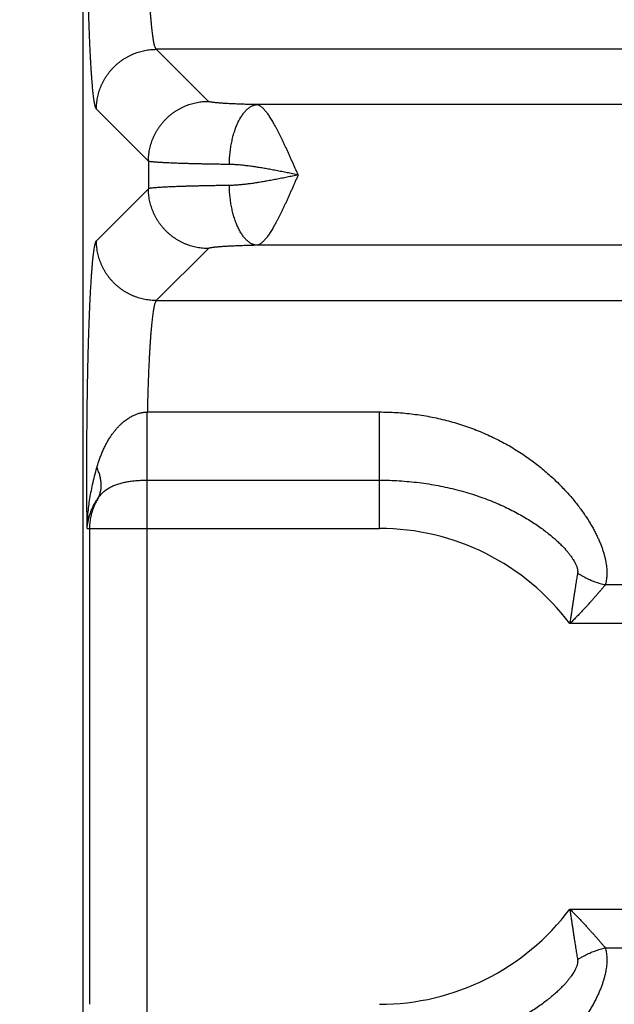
# Model space of a CAD drawing. Header units: inches. Extents: x 0 to 34, y 0 to 22.
# Tile 5 of 152: x 3.9 to 4.3, y 7.2 to 7.9. Entities that reach past the tile are written whole.
import ezdxf

# ---------------------------------------------------------------- set-up
doc = ezdxf.new("R2010")
doc.units = ezdxf.units.IN
doc.header["$LTSCALE"] = 1.87
doc.header["$MEASUREMENT"] = 0
doc.layers.get('0').update_dxf_attribs({"linetype": 'CONTINUOUS'})
doc.layers.add('DIMENSIONS', color=7, linetype='CONTINUOUS')
doc.styles.get("Standard").update_dxf_attribs({"font": 'txt', "width": 0.8})
doc.dimstyles.new('DIMSTYLE_1', dxfattribs={"dimtxt": 0.125, "dimasz": 0.18, "dimexe": 0.18, "dimexo": 0.0625, "dimgap": 0.09, "dimtad": 0, "dimtih": 1, "dimtoh": 1, "dimdec": 3, "dimzin": 4, "dimdsep": 46, "dimtxsty": 'STANDARD', "dimblk": '_FILLED', "dimblk1": '_FILLED', "dimblk2": '_FILLED', "dimcen": 0.09, "dimadec": 0, "dimazin": 0, "dimtp": 0.01, "dimtm": 0.01, "dimtfac": 1, "dimtdec": 3, "dimtofl": 0, "dimtmove": 0, "dimatfit": 3, "dimldrblk": '_FILLED', "dimfxl": 1, "dimtolj": 1, "dimtzin": 4, "dimarcsym": 0})

# ---------------------------------------------------------------- blocks, each defined once
blk = doc.blocks.new('_FILLED')
at = {"color": 0, "linetype": 'BYBLOCK'}
blk.add_solid([(0, 0), (-1, 0.1736), (-1, -0.1736)], dxfattribs=at)
blk = doc.blocks.new('*D2')
at = {"layer": 'DIMENSIONS', "color": 2, "linetype": 'CONTINUOUS'}
for p, q in [((5.68739, 8.51393), (5.68739, 5.78043)), ((3.95289, 6.87883), (3.95289, 5.78043)), ((3.95289, 5.90543), (3.59289, 5.90543)), ((5.68739, 5.90543), (6.04739, 5.90543))]:
    blk.add_line(p, q, dxfattribs=at)
at = {"layer": 'DIMENSIONS', "color": 2, "linetype": 'CONTINUOUS', "xscale": 0.18, "yscale": 0.18, "zscale": 0.18}
blk.add_blockref('_FILLED', (3.95289, 5.90543), dxfattribs=at)
at = {"layer": 'DIMENSIONS', "color": 2, "linetype": 'CONTINUOUS', "xscale": 0.18, "yscale": 0.18, "zscale": 0.18, "rotation": 180}
blk.add_blockref('_FILLED', (5.68739, 5.90543), dxfattribs=at)
at = {"layer": 'DIMENSIONS', "color": 2, "linetype": 'CONTINUOUS', "width": 0.8}
for s, p in [('[', (4.7214, 5.84293)), (']', (5.3214, 5.84293)), ('1.735', (4.0964, 5.84293)), ('44.06', (4.8214, 5.84293))]:
    blk.add_text(s, height=0.125, dxfattribs=at).set_placement(p)

msp = doc.modelspace()

# ---------------------------------------------------------------- linework, layer by layer
at = {"color": 7, "linetype": 'CONTINUOUS'}
for p, q in [((3.95289, 10.22397), (3.95289, 6.94133)), ((4.0367, 7.8356), (4.00197, 7.87034)), ((7.37281, 7.87034), (4.00197, 7.87034)), ((7.30569, 7.83339), (4.06909, 7.83339)), ((3.99674, 7.79564), (3.962, 7.83038)), ((3.99674, 7.79564), (3.99674, 7.77722)), ((3.99674, 7.77722), (3.962, 7.74248)), ((4.0367, 7.73725), (4.00197, 7.70252)), ((7.30569, 7.73947), (4.06909, 7.73947)), ((4.00197, 7.70252), (7.37281, 7.70252)), ((3.99596, 7.62812), (4.15089, 7.62812)), ((4.15089, 7.55035), (4.15089, 7.62812)), ((3.99591, 7.20027), (3.99591, 7.58258)), ((3.99591, 7.58258), (4.15089, 7.58258)), ((3.9558, 7.55035), (4.15089, 7.55035)), ((3.95736, 7.55035), (3.95736, 7.23251)), ((4.36092, 7.51264), (4.30173, 7.51264)), ((4.32193, 7.48675), (4.27804, 7.48675)), ((4.27804, 7.29611), (4.32192, 7.29611))]:
    msp.add_line(p, q, dxfattribs=at)
for start, end in [(36.85891, 90), (270, 323.1429)]:
    msp.add_arc((4.15089, 7.39143), 0.15892, start, end, dxfattribs=at)
for points, knots in [([(3.962, 7.83038), (3.96191, 7.83047), (3.96174, 7.83073), (3.96152, 7.83123), (3.9613, 7.8319), (3.96108, 7.83274), (3.96086, 7.83376), (3.96064, 7.83495), (3.96042, 7.83631), (3.96021, 7.83785), (3.95999, 7.83955), (3.95978, 7.84141), (3.95957, 7.84345), (3.95936, 7.84564), (3.95916, 7.84799), (3.95896, 7.8505), (3.95877, 7.85317), (3.95858, 7.85598), (3.95839, 7.85894), (3.95821, 7.86205), (3.95803, 7.86529), (3.95785, 7.86867), (3.95769, 7.87219), (3.95752, 7.87583), (3.95737, 7.8796), (3.95722, 7.88349), (3.95707, 7.88749), (3.95693, 7.89161), (3.9568, 7.89583), (3.95667, 7.90015), (3.95655, 7.90456), (3.95643, 7.90907), (3.95633, 7.91367), (3.95623, 7.91834), (3.95613, 7.92309), (3.95605, 7.92792), (3.95597, 7.9328), (3.95589, 7.93774), (3.95583, 7.94274), (3.95577, 7.94778), (3.95572, 7.95287), (3.95568, 7.95799), (3.95565, 7.96314), (3.95562, 7.96832), (3.9556, 7.97351), (3.95559, 7.97871), (3.95558, 7.98393), (3.95559, 7.98914), (3.9556, 7.99434), (3.95562, 7.99953), (3.95565, 8.00471), (3.95568, 8.00986), (3.95572, 8.01498), (3.95577, 8.02007), (3.95583, 8.02511), (3.95589, 8.03011), (3.95597, 8.03505), (3.95605, 8.03993), (3.95613, 8.04476), (3.95623, 8.04951), (3.95633, 8.05418), (3.95643, 8.05878), (3.95655, 8.06329), (3.95667, 8.0677), (3.9568, 8.07203), (3.95693, 8.07625), (3.95707, 8.08036), (3.95721, 8.08436), (3.95737, 8.08825), (3.95752, 8.09202), (3.95769, 8.09566), (3.95785, 8.09918), (3.95803, 8.10256), (3.95821, 8.10581), (3.95839, 8.10891), (3.95858, 8.11187), (3.95877, 8.11469), (3.95896, 8.11735), (3.95916, 8.11986), (3.95936, 8.12221), (3.95957, 8.1244), (3.95978, 8.12643), (3.95999, 8.1283), (3.9602, 8.13), (3.96042, 8.13153), (3.96064, 8.1329), (3.96086, 8.13409), (3.96108, 8.13511), (3.9613, 8.13595), (3.96152, 8.13662), (3.96174, 8.13712), (3.96191, 8.13739), (3.962, 8.13748)], [0, 0, 0, 0, 0.001256, 0.003007, 0.00529, 0.00812, 0.011501, 0.015434, 0.019915, 0.02494, 0.030507, 0.036614, 0.043251, 0.050409, 0.058081, 0.066261, 0.074938, 0.084103, 0.093743, 0.103849, 0.114412, 0.125416, 0.136849, 0.148697, 0.160948, 0.17359, 0.186608, 0.199984, 0.213703, 0.227747, 0.242104, 0.256758, 0.271694, 0.286892, 0.302333, 0.317997, 0.333869, 0.349932, 0.366169, 0.38256, 0.399086, 0.415726, 0.432461, 0.449274, 0.466146, 0.483058, 0.499988, 0.516918, 0.533828, 0.550699, 0.567513, 0.584251, 0.600892, 0.617417, 0.633807, 0.650042, 0.666106, 0.68198, 0.697646, 0.713087, 0.728283, 0.743218, 0.757873, 0.77223, 0.786275, 0.799993, 0.81337, 0.826387, 0.83903, 0.851281, 0.863129, 0.874563, 0.885569, 0.896132, 0.906239, 0.915879, 0.925044, 0.933723, 0.941903, 0.949573, 0.956725, 0.963357, 0.96946, 0.975028, 0.980056, 0.98454, 0.988475, 0.99186, 0.994693, 0.996982, 0.998739, 1, 1, 1, 1]), ([(4.00197, 7.87034), (4.00187, 7.87041), (4.00168, 7.87063), (4.00144, 7.87105), (4.0012, 7.87162), (4.00096, 7.87235), (4.00072, 7.87322), (4.00049, 7.87424), (4.00025, 7.87541), (4.00002, 7.87673), (3.99979, 7.87819), (3.99956, 7.8798), (3.99934, 7.88155), (3.99912, 7.88343), (3.9989, 7.88546), (3.99869, 7.88761), (3.99848, 7.8899), (3.99828, 7.89231), (3.99809, 7.89485), (3.9979, 7.89751), (3.99771, 7.90028), (3.99753, 7.90317), (3.99736, 7.90617), (3.99719, 7.90927), (3.99704, 7.91248), (3.99688, 7.91578), (3.99674, 7.91917), (3.9966, 7.92265), (3.99647, 7.92621), (3.99635, 7.92985), (3.99624, 7.93356), (3.99614, 7.93734), (3.99604, 7.94118), (3.99595, 7.94508), (3.99587, 7.94903), (3.9958, 7.95303), (3.99574, 7.95707), (3.99568, 7.96115), (3.99564, 7.96526), (3.9956, 7.96939), (3.99557, 7.97354), (3.99556, 7.9777), (3.99555, 7.98188), (3.99555, 7.98605), (3.99556, 7.99023), (3.99557, 7.99439), (3.9956, 7.99854), (3.99564, 8.00268), (3.99568, 8.00678), (3.99574, 8.01086), (3.9958, 8.01489), (3.99587, 8.01889), (3.99595, 8.02284), (3.99604, 8.02674), (3.99614, 8.03058), (3.99624, 8.03435), (3.99636, 8.03806), (3.99648, 8.0417), (3.99661, 8.04526), (3.99674, 8.04873), (3.99689, 8.05212), (3.99704, 8.05542), (3.9972, 8.05862), (3.99736, 8.06171), (3.99753, 8.06471), (3.99771, 8.06759), (3.9979, 8.07037), (3.99809, 8.07302), (3.99828, 8.07556), (3.99848, 8.07797), (3.99869, 8.08025), (3.9989, 8.08241), (3.99912, 8.08443), (3.99934, 8.08631), (3.99956, 8.08806), (3.99979, 8.08966), (4.00002, 8.09113), (4.00025, 8.09245), (4.00049, 8.09362), (4.00072, 8.09464), (4.00096, 8.09551), (4.0012, 8.09623), (4.00144, 8.09681), (4.00168, 8.09723), (4.00187, 8.09744), (4.00197, 8.09752)], [0, 0, 0, 0, 0.001571, 0.00368, 0.006386, 0.009715, 0.013676, 0.018274, 0.023508, 0.029374, 0.035867, 0.04298, 0.050703, 0.059027, 0.067943, 0.077439, 0.087503, 0.098121, 0.109278, 0.120961, 0.133154, 0.145839, 0.159, 0.17262, 0.186679, 0.20116, 0.216041, 0.231302, 0.246924, 0.262886, 0.279167, 0.295743, 0.312592, 0.329691, 0.347018, 0.364551, 0.382266, 0.400138, 0.418142, 0.436256, 0.454455, 0.472715, 0.491012, 0.50932, 0.527615, 0.545873, 0.564069, 0.582179, 0.60018, 0.618045, 0.63575, 0.653272, 0.67059, 0.687679, 0.704516, 0.721079, 0.737343, 0.753289, 0.768895, 0.784141, 0.799007, 0.813471, 0.827514, 0.841118, 0.854264, 0.866935, 0.879114, 0.890784, 0.90193, 0.912537, 0.922591, 0.932079, 0.940987, 0.949304, 0.957021, 0.964131, 0.970624, 0.976491, 0.981726, 0.986324, 0.990285, 0.993614, 0.99632, 0.998429, 1, 1, 1, 1]), ([(3.962, 7.83038), (3.962, 7.83101), (3.96204, 7.83228), (3.96218, 7.83418), (3.9624, 7.83606), (3.96272, 7.83794), (3.96313, 7.83979), (3.96363, 7.84163), (3.96421, 7.84344), (3.96487, 7.84522), (3.96562, 7.84697), (3.96646, 7.84868), (3.96737, 7.85035), (3.96836, 7.85197), (3.96943, 7.85354), (3.97057, 7.85507), (3.97178, 7.85653), (3.97306, 7.85794), (3.9744, 7.85929), (3.97581, 7.86057), (3.97728, 7.86178), (3.9788, 7.86292), (3.98038, 7.86398), (3.982, 7.86498), (3.98367, 7.86589), (3.98538, 7.86672), (3.98712, 7.86747), (3.98891, 7.86814), (3.99072, 7.86872), (3.99255, 7.86922), (3.99441, 7.86962), (3.99628, 7.86994), (3.99817, 7.87017), (4.00007, 7.87031), (4.00133, 7.87034), (4.00197, 7.87034)], [0, 0, 0, 0, 0.030286, 0.060575, 0.090866, 0.121161, 0.151457, 0.181756, 0.212058, 0.242361, 0.272667, 0.302974, 0.333283, 0.363594, 0.393905, 0.424217, 0.45453, 0.484844, 0.515157, 0.54547, 0.575783, 0.606096, 0.636407, 0.666717, 0.697026, 0.727333, 0.757639, 0.787942, 0.818244, 0.848543, 0.87884, 0.909134, 0.939425, 0.969714, 1, 1, 1, 1]), ([(3.99674, 7.79564), (3.99674, 7.79628), (3.99677, 7.79754), (3.99691, 7.79944), (3.99714, 7.80133), (3.99746, 7.8032), (3.99787, 7.80506), (3.99836, 7.80689), (3.99894, 7.8087), (3.99961, 7.81048), (4.00036, 7.81223), (4.00119, 7.81394), (4.00211, 7.81561), (4.0031, 7.81723), (4.00417, 7.81881), (4.00531, 7.82033), (4.00652, 7.8218), (4.0078, 7.8232), (4.00914, 7.82455), (4.01055, 7.82583), (4.01202, 7.82704), (4.01354, 7.82818), (4.01511, 7.82925), (4.01674, 7.83024), (4.0184, 7.83115), (4.02011, 7.83198), (4.02186, 7.83273), (4.02364, 7.8334), (4.02545, 7.83398), (4.02729, 7.83448), (4.02915, 7.83488), (4.03102, 7.8352), (4.03291, 7.83543), (4.0348, 7.83557), (4.03607, 7.8356), (4.0367, 7.8356)], [0, 0, 0, 0, 0.030286, 0.060575, 0.090867, 0.121161, 0.151457, 0.181757, 0.212058, 0.242362, 0.272667, 0.302975, 0.333284, 0.363594, 0.393905, 0.424218, 0.454531, 0.484844, 0.515158, 0.545471, 0.575784, 0.606096, 0.636408, 0.666718, 0.697027, 0.727334, 0.75764, 0.787943, 0.818245, 0.848544, 0.87884, 0.909134, 0.939426, 0.969714, 1, 1, 1, 1]), ([(4.06909, 7.83339), (4.06835, 7.83341), (4.06689, 7.83344), (4.06474, 7.8335), (4.06264, 7.83356), (4.06059, 7.83362), (4.05861, 7.83369), (4.0567, 7.83376), (4.05486, 7.83384), (4.05309, 7.83392), (4.0514, 7.834), (4.04979, 7.83408), (4.04826, 7.83417), (4.04682, 7.83426), (4.04546, 7.83435), (4.04419, 7.83445), (4.04302, 7.83454), (4.04194, 7.83464), (4.04096, 7.83474), (4.04007, 7.83484), (4.03929, 7.83495), (4.0386, 7.83505), (4.03802, 7.83516), (4.03754, 7.83526), (4.03717, 7.83537), (4.03689, 7.83547), (4.03675, 7.83556), (4.0367, 7.8356)], [0, 0, 0, 0, 0.067904, 0.134283, 0.198958, 0.261806, 0.32271, 0.381564, 0.438259, 0.492685, 0.54475, 0.594372, 0.641473, 0.685976, 0.7278, 0.766867, 0.803099, 0.836423, 0.86679, 0.894159, 0.918493, 0.93976, 0.957931, 0.972993, 0.984967, 0.993909, 1, 1, 1, 1]), ([(4.05072, 7.79343), (4.05073, 7.79407), (4.05077, 7.79534), (4.05087, 7.79725), (4.051, 7.79915), (4.05118, 7.80104), (4.0514, 7.80291), (4.05167, 7.80476), (4.05197, 7.80658), (4.05231, 7.80837), (4.05269, 7.81013), (4.0531, 7.81184), (4.05356, 7.81352), (4.05405, 7.81515), (4.05457, 7.81673), (4.05512, 7.81826), (4.05571, 7.81973), (4.05633, 7.82114), (4.05698, 7.82249), (4.05765, 7.82377), (4.05836, 7.82499), (4.05908, 7.82613), (4.05983, 7.82719), (4.0606, 7.82818), (4.06139, 7.82909), (4.0622, 7.82991), (4.06302, 7.83066), (4.06386, 7.83132), (4.06471, 7.83189), (4.06557, 7.83237), (4.06644, 7.83277), (4.06732, 7.83307), (4.0682, 7.83329), (4.0688, 7.83337), (4.06909, 7.83339)], [0, 0, 0, 0, 0.040795, 0.081531, 0.122137, 0.162538, 0.202662, 0.242438, 0.281797, 0.320669, 0.35899, 0.396694, 0.43372, 0.47001, 0.505509, 0.540165, 0.573931, 0.606764, 0.638627, 0.669489, 0.699324, 0.728115, 0.755851, 0.782532, 0.808168, 0.832778, 0.856397, 0.879073, 0.900867, 0.921861, 0.942149, 0.961846, 0.981082, 1, 1, 1, 1]), ([(4.09665, 7.78644), (4.09632, 7.78717), (4.0957, 7.78865), (4.09472, 7.79084), (4.09376, 7.79302), (4.0928, 7.79519), (4.09185, 7.79734), (4.09091, 7.79947), (4.08997, 7.80157), (4.08903, 7.80363), (4.08809, 7.80566), (4.08717, 7.80764), (4.08625, 7.80957), (4.08534, 7.81145), (4.08444, 7.81328), (4.08355, 7.81504), (4.08267, 7.81674), (4.0818, 7.81838), (4.08094, 7.81994), (4.0801, 7.82143), (4.07926, 7.82284), (4.07844, 7.82418), (4.07763, 7.82543), (4.07684, 7.8266), (4.07606, 7.82768), (4.07529, 7.82867), (4.07454, 7.82957), (4.0738, 7.83037), (4.07309, 7.83109), (4.07239, 7.83171), (4.07171, 7.83225), (4.07104, 7.83268), (4.07037, 7.83302), (4.06972, 7.83326), (4.0693, 7.83336), (4.06909, 7.83339)], [0, 0, 0, 0, 0.043461, 0.086836, 0.129989, 0.172843, 0.215325, 0.257365, 0.298904, 0.339876, 0.380179, 0.419706, 0.458374, 0.496116, 0.532867, 0.568574, 0.603178, 0.636626, 0.668868, 0.699843, 0.729486, 0.757742, 0.784623, 0.810143, 0.834248, 0.856882, 0.878052, 0.897719, 0.915914, 0.932742, 0.948332, 0.962797, 0.97628, 0.98871, 1, 1, 1, 1]), ([(4.05072, 7.79343), (4.04962, 7.79344), (4.04744, 7.79348), (4.04421, 7.79353), (4.04106, 7.79358), (4.03798, 7.79363), (4.03499, 7.79369), (4.03208, 7.79376), (4.02927, 7.79382), (4.02654, 7.79389), (4.02392, 7.79396), (4.0214, 7.79403), (4.01899, 7.79411), (4.01669, 7.79418), (4.0145, 7.79426), (4.01242, 7.79434), (4.01046, 7.79443), (4.00863, 7.79451), (4.00691, 7.7946), (4.00533, 7.79469), (4.00387, 7.79478), (4.00254, 7.79487), (4.00134, 7.79496), (4.00028, 7.79505), (3.99935, 7.79515), (3.99856, 7.79524), (3.99791, 7.79534), (3.99739, 7.79543), (3.99702, 7.79553), (3.99681, 7.7956), (3.99674, 7.79564)], [0, 0, 0, 0, 0.06104, 0.120787, 0.179161, 0.236086, 0.291487, 0.345289, 0.397415, 0.447781, 0.496308, 0.542929, 0.587592, 0.630244, 0.670823, 0.709269, 0.745525, 0.779541, 0.811273, 0.840678, 0.867718, 0.892358, 0.914563, 0.9343, 0.951541, 0.966269, 0.978473, 0.988148, 0.995305, 1, 1, 1, 1]), ([(4.09669, 7.78642), (4.09545, 7.78668), (4.09299, 7.78718), (4.08932, 7.78793), (4.08567, 7.78866), (4.08205, 7.78936), (4.07849, 7.79004), (4.07498, 7.79067), (4.07155, 7.79125), (4.06821, 7.79178), (4.06497, 7.79225), (4.06185, 7.79264), (4.05885, 7.79296), (4.05601, 7.79321), (4.05331, 7.79337), (4.05156, 7.79342), (4.05072, 7.79343)], [0, 0, 0, 0, 0.081239, 0.161777, 0.241789, 0.321014, 0.399082, 0.475652, 0.550463, 0.623261, 0.693694, 0.761377, 0.826038, 0.887487, 0.945535, 1, 1, 1, 1]), ([(4.09669, 7.78642), (4.09545, 7.78617), (4.09299, 7.78569), (4.08931, 7.78493), (4.08566, 7.7842), (4.08204, 7.78349), (4.07847, 7.78282), (4.07497, 7.78218), (4.07154, 7.7816), (4.0682, 7.78107), (4.06496, 7.78061), (4.06185, 7.78021), (4.05886, 7.77989), (4.05601, 7.77965), (4.05332, 7.77949), (4.05157, 7.77944), (4.05072, 7.77943)], [0, 0, 0, 0, 0.081213, 0.161787, 0.241939, 0.321283, 0.399373, 0.475936, 0.550746, 0.623477, 0.693775, 0.76134, 0.825913, 0.887317, 0.9454, 1, 1, 1, 1]), ([(4.09665, 7.78644), (4.09632, 7.7857), (4.0957, 7.78422), (4.09472, 7.78203), (4.09376, 7.77985), (4.09281, 7.77767), (4.09186, 7.77552), (4.09091, 7.77339), (4.08997, 7.77129), (4.08903, 7.76923), (4.0881, 7.76721), (4.08717, 7.76522), (4.08625, 7.76329), (4.08534, 7.76141), (4.08444, 7.75958), (4.08355, 7.75782), (4.08267, 7.75612), (4.0818, 7.75448), (4.08094, 7.75292), (4.08009, 7.75143), (4.07926, 7.75001), (4.07844, 7.74868), (4.07763, 7.74743), (4.07684, 7.74626), (4.07606, 7.74518), (4.07529, 7.74419), (4.07454, 7.74329), (4.0738, 7.74248), (4.07309, 7.74176), (4.07239, 7.74114), (4.0717, 7.74061), (4.07102, 7.74017), (4.07036, 7.73984), (4.06972, 7.7396), (4.0693, 7.7395), (4.06909, 7.73947)], [0, 0, 0, 0, 0.043582, 0.086868, 0.12998, 0.172831, 0.215335, 0.257406, 0.298965, 0.339932, 0.380225, 0.419754, 0.458428, 0.496167, 0.532918, 0.568639, 0.603272, 0.636736, 0.668956, 0.699895, 0.729535, 0.757848, 0.784781, 0.810283, 0.834327, 0.856936, 0.878089, 0.897758, 0.916003, 0.93291, 0.94857, 0.963102, 0.976498, 0.988719, 1, 1, 1, 1]), ([(4.05072, 7.77943), (4.04962, 7.77941), (4.04744, 7.77938), (4.04422, 7.77933), (4.04106, 7.77928), (4.03799, 7.77922), (4.03499, 7.77916), (4.03209, 7.7791), (4.02927, 7.77904), (4.02655, 7.77897), (4.02392, 7.7789), (4.02141, 7.77883), (4.01899, 7.77875), (4.01669, 7.77868), (4.0145, 7.7786), (4.01242, 7.77851), (4.01046, 7.77843), (4.00863, 7.77835), (4.00691, 7.77826), (4.00533, 7.77817), (4.00387, 7.77808), (4.00254, 7.77799), (4.00134, 7.7779), (4.00028, 7.7778), (3.99935, 7.77771), (3.99856, 7.77761), (3.99791, 7.77752), (3.99739, 7.77743), (3.99702, 7.77733), (3.99681, 7.77726), (3.99674, 7.77722)], [0, 0, 0, 0, 0.061019, 0.120747, 0.179108, 0.236025, 0.291425, 0.345235, 0.397373, 0.447748, 0.496275, 0.542891, 0.587544, 0.630187, 0.670761, 0.709206, 0.745467, 0.779491, 0.811229, 0.84064, 0.867685, 0.892332, 0.914544, 0.934289, 0.951537, 0.966269, 0.978475, 0.98815, 0.995306, 1, 1, 1, 1]), ([(4.0367, 7.73725), (4.03607, 7.73725), (4.0348, 7.73729), (4.03291, 7.73743), (4.03102, 7.73765), (4.02915, 7.73797), (4.02729, 7.73838), (4.02545, 7.73887), (4.02364, 7.73946), (4.02186, 7.74012), (4.02011, 7.74087), (4.0184, 7.74171), (4.01674, 7.74262), (4.01511, 7.74361), (4.01354, 7.74468), (4.01202, 7.74582), (4.01055, 7.74703), (4.00914, 7.74831), (4.0078, 7.74965), (4.00652, 7.75106), (4.00531, 7.75253), (4.00417, 7.75405), (4.0031, 7.75562), (4.00211, 7.75725), (4.00119, 7.75892), (4.00036, 7.76063), (3.99961, 7.76237), (3.99894, 7.76415), (3.99836, 7.76597), (3.99787, 7.7678), (3.99746, 7.76966), (3.99714, 7.77153), (3.99691, 7.77342), (3.99677, 7.77532), (3.99674, 7.77658), (3.99674, 7.77722)], [0, 0, 0, 0, 0.030286, 0.060574, 0.090865, 0.121159, 0.151455, 0.181754, 0.212056, 0.242359, 0.272665, 0.302972, 0.333281, 0.363591, 0.393903, 0.424215, 0.454528, 0.484842, 0.515155, 0.545469, 0.575782, 0.606094, 0.636406, 0.666716, 0.697025, 0.727332, 0.757638, 0.787942, 0.818243, 0.848542, 0.878839, 0.909133, 0.939425, 0.969714, 1, 1, 1, 1]), ([(4.06909, 7.73947), (4.0688, 7.73949), (4.0682, 7.73957), (4.06732, 7.73978), (4.06644, 7.74009), (4.06557, 7.74048), (4.06471, 7.74097), (4.06386, 7.74154), (4.06302, 7.7422), (4.0622, 7.74294), (4.06139, 7.74377), (4.0606, 7.74468), (4.05983, 7.74567), (4.05908, 7.74673), (4.05836, 7.74787), (4.05765, 7.74908), (4.05698, 7.75036), (4.05633, 7.75171), (4.05571, 7.75312), (4.05512, 7.75459), (4.05457, 7.75612), (4.05404, 7.7577), (4.05356, 7.75934), (4.0531, 7.76101), (4.05269, 7.76273), (4.05231, 7.76449), (4.05197, 7.76628), (4.05167, 7.7681), (4.0514, 7.76995), (4.05118, 7.77182), (4.051, 7.77371), (4.05086, 7.77561), (4.05077, 7.77751), (4.05073, 7.77879), (4.05072, 7.77943)], [0, 0, 0, 0, 0.018918, 0.038154, 0.057851, 0.078139, 0.099132, 0.120927, 0.143602, 0.167222, 0.191832, 0.217467, 0.244149, 0.271885, 0.300675, 0.330511, 0.361373, 0.393236, 0.42607, 0.459836, 0.494492, 0.529991, 0.566281, 0.603307, 0.641011, 0.679331, 0.718204, 0.757562, 0.797338, 0.837463, 0.877864, 0.918469, 0.959206, 1, 1, 1, 1]), ([(3.9558, 7.55035), (3.95578, 7.55204), (3.95575, 7.55545), (3.9557, 7.56058), (3.95566, 7.56576), (3.95563, 7.57097), (3.95561, 7.5762), (3.95559, 7.58146), (3.95558, 7.58672), (3.95559, 7.59198), (3.95559, 7.59723), (3.95561, 7.60248), (3.95563, 7.60771), (3.95567, 7.61292), (3.95571, 7.6181), (3.95575, 7.62325), (3.95581, 7.62836), (3.95587, 7.63342), (3.95594, 7.63843), (3.95602, 7.64338), (3.9561, 7.64827), (3.9562, 7.65308), (3.9563, 7.65783), (3.9564, 7.66249), (3.95652, 7.66707), (3.95664, 7.67155), (3.95676, 7.67594), (3.9569, 7.68022), (3.95704, 7.6844), (3.95718, 7.68847), (3.95733, 7.69242), (3.95749, 7.69625), (3.95765, 7.69995), (3.95782, 7.70352), (3.958, 7.70696), (3.95817, 7.71026), (3.95836, 7.71342), (3.95855, 7.71643), (3.95874, 7.7193), (3.95894, 7.722), (3.95914, 7.72456), (3.95934, 7.72695), (3.95955, 7.72918), (3.95976, 7.73125), (3.95997, 7.73315), (3.96019, 7.73488), (3.96041, 7.73644), (3.96063, 7.73782), (3.96085, 7.73904), (3.96107, 7.74007), (3.96129, 7.74093), (3.96152, 7.74161), (3.96174, 7.74212), (3.96191, 7.74238), (3.962, 7.74248)], [0, 0, 0, 0, 0.026409, 0.053087, 0.079992, 0.107075, 0.134289, 0.161584, 0.188913, 0.216239, 0.243542, 0.270799, 0.297985, 0.325062, 0.351994, 0.378742, 0.405279, 0.431576, 0.457605, 0.483334, 0.508735, 0.533778, 0.558431, 0.582665, 0.606449, 0.629755, 0.652559, 0.674839, 0.69657, 0.717723, 0.738268, 0.758177, 0.777429, 0.79601, 0.813901, 0.83108, 0.847522, 0.863202, 0.878103, 0.892211, 0.905511, 0.91799, 0.929633, 0.940427, 0.95036, 0.959421, 0.967601, 0.974896, 0.981298, 0.986801, 0.991405, 0.995118, 0.997964, 1, 1, 1, 1]), ([(4.00197, 7.70252), (4.00133, 7.70252), (4.00007, 7.70255), (3.99817, 7.70269), (3.99628, 7.70292), (3.99441, 7.70324), (3.99255, 7.70364), (3.99072, 7.70414), (3.98891, 7.70472), (3.98712, 7.70539), (3.98538, 7.70614), (3.98367, 7.70697), (3.982, 7.70788), (3.98038, 7.70887), (3.9788, 7.70994), (3.97728, 7.71108), (3.97581, 7.71229), (3.9744, 7.71357), (3.97306, 7.71492), (3.97178, 7.71632), (3.97057, 7.71779), (3.96943, 7.71931), (3.96836, 7.72089), (3.96737, 7.72251), (3.96646, 7.72418), (3.96562, 7.72589), (3.96487, 7.72764), (3.96421, 7.72942), (3.96363, 7.73123), (3.96313, 7.73306), (3.96272, 7.73492), (3.9624, 7.73679), (3.96218, 7.73868), (3.96204, 7.74058), (3.962, 7.74184), (3.962, 7.74248)], [0, 0, 0, 0, 0.030286, 0.060575, 0.090866, 0.12116, 0.151457, 0.181756, 0.212057, 0.242361, 0.272666, 0.302974, 0.333283, 0.363593, 0.393904, 0.424217, 0.45453, 0.484843, 0.515156, 0.54547, 0.575783, 0.606095, 0.636406, 0.666717, 0.697026, 0.727333, 0.757638, 0.787942, 0.818243, 0.848543, 0.878839, 0.909133, 0.939425, 0.969714, 1, 1, 1, 1]), ([(4.06909, 7.73947), (4.06836, 7.73945), (4.0669, 7.73941), (4.06475, 7.73936), (4.06265, 7.7393), (4.06061, 7.73923), (4.05862, 7.73917), (4.05671, 7.73909), (4.05487, 7.73902), (4.0531, 7.73894), (4.0514, 7.73886), (4.04979, 7.73878), (4.04826, 7.73869), (4.04682, 7.7386), (4.04546, 7.73851), (4.04419, 7.73841), (4.04302, 7.73832), (4.04194, 7.73822), (4.04096, 7.73812), (4.04007, 7.73801), (4.03929, 7.73791), (4.0386, 7.73781), (4.03802, 7.7377), (4.03754, 7.73759), (4.03717, 7.73749), (4.03689, 7.73738), (4.03675, 7.7373), (4.0367, 7.73725)], [0, 0, 0, 0, 0.067734, 0.133992, 0.198627, 0.261494, 0.322455, 0.381382, 0.438141, 0.492602, 0.544671, 0.594286, 0.641387, 0.685897, 0.727733, 0.766813, 0.803058, 0.836394, 0.86677, 0.894148, 0.918491, 0.939767, 0.957945, 0.973008, 0.984974, 0.993905, 1, 1, 1, 1]), ([(4.00197, 7.70252), (4.00187, 7.70244), (4.00168, 7.70223), (4.00144, 7.70181), (4.0012, 7.70124), (4.00096, 7.70052), (4.00073, 7.69965), (4.00049, 7.69863), (4.00026, 7.69747), (4.00002, 7.69616), (3.99979, 7.6947), (3.99957, 7.6931), (3.99934, 7.69136), (3.99912, 7.68949), (3.99891, 7.68747), (3.9987, 7.68533), (3.99849, 7.68305), (3.99829, 7.68065), (3.99809, 7.67812), (3.9979, 7.67547), (3.99772, 7.67271), (3.99754, 7.66984), (3.99737, 7.66685), (3.9972, 7.66376), (3.99705, 7.66057), (3.99689, 7.65729), (3.99675, 7.65391), (3.99661, 7.65044), (3.99648, 7.6469), (3.99636, 7.64328), (3.99625, 7.63958), (3.99614, 7.63582), (3.99605, 7.63199), (3.99599, 7.62942), (3.99596, 7.62812)], [0, 0, 0, 0, 0.00477, 0.011175, 0.019391, 0.029492, 0.041509, 0.05545, 0.071314, 0.08909, 0.108765, 0.130319, 0.153728, 0.178965, 0.205999, 0.234797, 0.26532, 0.297529, 0.331378, 0.366819, 0.403799, 0.44227, 0.482184, 0.523494, 0.566151, 0.610096, 0.655249, 0.70153, 0.748887, 0.797275, 0.846641, 0.896925, 0.948064, 1, 1, 1, 1]), ([(3.96228, 7.59101), (3.96255, 7.59196), (3.96311, 7.59383), (3.96404, 7.59662), (3.96507, 7.59936), (3.96618, 7.60204), (3.96738, 7.60462), (3.96865, 7.60709), (3.96999, 7.60944), (3.97138, 7.61164), (3.9728, 7.61368), (3.97424, 7.61555), (3.97568, 7.61725), (3.9771, 7.61878), (3.97851, 7.62016), (3.97988, 7.62138), (3.98122, 7.62245), (3.9825, 7.62339), (3.98373, 7.6242), (3.98493, 7.62491), (3.98608, 7.62553), (3.9872, 7.62606), (3.98828, 7.62652), (3.98931, 7.6269), (3.99032, 7.62723), (3.9913, 7.62749), (3.99226, 7.62771), (3.9932, 7.62787), (3.99413, 7.628), (3.99504, 7.62808), (3.99565, 7.62811), (3.99596, 7.62812)], [0, 0, 0, 0, 0.055103, 0.110258, 0.165173, 0.219562, 0.273067, 0.325291, 0.375948, 0.424803, 0.471546, 0.515801, 0.557398, 0.596497, 0.633294, 0.667853, 0.699912, 0.729458, 0.757004, 0.783035, 0.807635, 0.830785, 0.852574, 0.873216, 0.892945, 0.911942, 0.930317, 0.948183, 0.965665, 0.982892, 1, 1, 1, 1]), ([(3.99591, 7.58258), (3.99591, 7.58293), (3.99591, 7.58366), (3.99591, 7.58478), (3.99591, 7.58597), (3.99592, 7.58723), (3.99592, 7.58855), (3.99592, 7.58993), (3.99592, 7.59137), (3.99592, 7.59286), (3.99593, 7.59441), (3.99593, 7.59599), (3.99593, 7.59763), (3.99593, 7.5993), (3.99593, 7.60101), (3.99593, 7.60275), (3.99594, 7.60451), (3.99594, 7.6063), (3.99594, 7.60811), (3.99594, 7.60994), (3.99594, 7.61177), (3.99594, 7.61362), (3.99595, 7.61546), (3.99595, 7.61731), (3.99595, 7.61915), (3.99595, 7.62098), (3.99595, 7.62279), (3.99596, 7.62459), (3.99596, 7.62636), (3.99596, 7.62754), (3.99596, 7.62812)], [0, 0, 0, 0, 0.023099, 0.04777, 0.073955, 0.101593, 0.130623, 0.160976, 0.192584, 0.225374, 0.259271, 0.294196, 0.330071, 0.366812, 0.404335, 0.442555, 0.481383, 0.520731, 0.560509, 0.600624, 0.640985, 0.6815, 0.722076, 0.762619, 0.803036, 0.843234, 0.883122, 0.922607, 0.961599, 1, 1, 1, 1]), ([(4.15089, 7.62812), (4.15278, 7.62812), (4.15656, 7.62806), (4.16222, 7.6278), (4.16787, 7.62736), (4.17349, 7.62675), (4.17909, 7.62596), (4.18465, 7.62499), (4.19017, 7.62385), (4.19565, 7.62254), (4.20107, 7.62105), (4.20642, 7.61939), (4.2117, 7.61756), (4.21688, 7.61557), (4.22197, 7.61342), (4.22694, 7.61112), (4.23179, 7.60869), (4.23651, 7.60612), (4.24107, 7.60343), (4.24549, 7.60064), (4.24973, 7.59776), (4.25381, 7.5948), (4.25771, 7.59178), (4.26143, 7.58872), (4.26497, 7.58562), (4.26833, 7.58251), (4.2715, 7.57939), (4.2745, 7.57626), (4.27731, 7.57316), (4.27996, 7.57008), (4.28243, 7.56704), (4.28472, 7.56403), (4.28686, 7.56108), (4.28884, 7.55818), (4.29067, 7.55533), (4.29234, 7.55255), (4.29387, 7.54983), (4.29527, 7.54719), (4.29652, 7.54461), (4.29765, 7.54211), (4.29865, 7.53967), (4.29955, 7.5373), (4.30032, 7.53499), (4.30098, 7.53274), (4.30153, 7.53056), (4.30198, 7.52846), (4.30233, 7.52644), (4.30257, 7.5245), (4.30272, 7.52261), (4.30277, 7.52078), (4.30273, 7.519), (4.30261, 7.5173), (4.3024, 7.51566), (4.30212, 7.51412), (4.30187, 7.51312), (4.30173, 7.51264)], [0, 0, 0, 0, 0.027051, 0.054083, 0.081092, 0.108078, 0.13504, 0.161976, 0.188876, 0.215734, 0.242543, 0.269283, 0.295924, 0.322436, 0.348789, 0.374941, 0.40085, 0.426471, 0.45176, 0.476672, 0.501165, 0.525194, 0.548727, 0.571729, 0.594168, 0.616022, 0.637274, 0.657905, 0.677903, 0.697257, 0.715955, 0.733998, 0.751392, 0.768146, 0.784267, 0.799761, 0.814634, 0.82889, 0.842542, 0.855627, 0.868184, 0.880254, 0.891867, 0.903053, 0.913815, 0.924073, 0.933784, 0.943076, 0.952081, 0.960831, 0.96931, 0.97749, 0.985342, 0.992857, 1, 1, 1, 1]), ([(3.9558, 7.55035), (3.95582, 7.55176), (3.95592, 7.55468), (3.95623, 7.5592), (3.95673, 7.56401), (3.95742, 7.56905), (3.95832, 7.57432), (3.95943, 7.57976), (3.96075, 7.58535), (3.96175, 7.58911), (3.96228, 7.59101)], [0, 0, 0, 0, 0.102401, 0.212418, 0.329483, 0.453054, 0.582545, 0.717326, 0.856721, 1, 1, 1, 1]), ([(3.96305, 7.57052), (3.96324, 7.57087), (3.9636, 7.57157), (3.96406, 7.57267), (3.96444, 7.57381), (3.96475, 7.57498), (3.96497, 7.57619), (3.96512, 7.57744), (3.96519, 7.57871), (3.96518, 7.58001), (3.96509, 7.58134), (3.96492, 7.58268), (3.96467, 7.58405), (3.96435, 7.58543), (3.96395, 7.58682), (3.96347, 7.58821), (3.96292, 7.58962), (3.9625, 7.59055), (3.96228, 7.59101)], [0, 0, 0, 0, 0.055413, 0.111182, 0.167476, 0.224453, 0.28226, 0.341032, 0.400886, 0.461926, 0.524238, 0.587893, 0.652945, 0.719432, 0.787379, 0.856794, 0.927673, 1, 1, 1, 1]), ([(3.96305, 7.57052), (3.96329, 7.57089), (3.9638, 7.57161), (3.96462, 7.57264), (3.96552, 7.57363), (3.96648, 7.57457), (3.96752, 7.57546), (3.96862, 7.57629), (3.96978, 7.57706), (3.971, 7.57777), (3.97227, 7.57842), (3.97359, 7.57901), (3.97495, 7.57955), (3.97634, 7.58003), (3.97777, 7.58046), (3.97923, 7.58084), (3.9807, 7.58118), (3.9822, 7.58147), (3.9837, 7.58172), (3.98522, 7.58194), (3.98674, 7.58212), (3.98827, 7.58227), (3.98979, 7.58239), (3.99132, 7.58248), (3.99285, 7.58254), (3.99438, 7.58258), (3.9954, 7.58258), (3.99591, 7.58258)], [0, 0, 0, 0, 0.035984, 0.07224, 0.108797, 0.145696, 0.182982, 0.220691, 0.258851, 0.297491, 0.336621, 0.376242, 0.416336, 0.456869, 0.497799, 0.539064, 0.580599, 0.622342, 0.664225, 0.706184, 0.748178, 0.790188, 0.832202, 0.874212, 0.916198, 0.958133, 1, 1, 1, 1]), ([(4.15089, 7.58258), (4.15311, 7.58258), (4.15755, 7.58251), (4.16419, 7.58221), (4.17079, 7.58169), (4.17733, 7.58098), (4.18379, 7.58007), (4.19016, 7.57897), (4.19642, 7.57768), (4.20255, 7.57622), (4.20854, 7.57458), (4.21437, 7.57278), (4.22002, 7.57083), (4.22548, 7.56875), (4.23073, 7.56655), (4.23576, 7.56424), (4.24055, 7.56186), (4.24508, 7.5594), (4.24935, 7.55691), (4.25335, 7.55441), (4.25706, 7.55191), (4.26048, 7.54944), (4.2636, 7.54703), (4.26644, 7.5447), (4.26898, 7.54246), (4.27125, 7.54033), (4.27325, 7.53832), (4.275, 7.53644), (4.27652, 7.53468), (4.27782, 7.53306), (4.27893, 7.53157), (4.27987, 7.5302), (4.28065, 7.52895), (4.28131, 7.5278), (4.28184, 7.52674), (4.28228, 7.52577), (4.28262, 7.52488), (4.28287, 7.52408), (4.28306, 7.52334), (4.28319, 7.52267), (4.28326, 7.52206), (4.28328, 7.52149), (4.28326, 7.52096), (4.28323, 7.52062), (4.2832, 7.52045)], [0, 0, 0, 0, 0.043189, 0.086271, 0.12917, 0.171811, 0.214124, 0.256036, 0.297475, 0.338363, 0.378616, 0.418153, 0.456898, 0.494773, 0.53169, 0.567553, 0.60226, 0.635704, 0.667776, 0.69837, 0.727378, 0.754713, 0.780298, 0.804082, 0.826041, 0.846168, 0.864517, 0.881154, 0.896153, 0.90961, 0.921621, 0.932305, 0.941825, 0.950349, 0.958023, 0.964893, 0.970996, 0.976429, 0.981306, 0.985711, 0.989712, 0.993379, 0.996783, 1, 1, 1, 1]), ([(3.9558, 7.55035), (3.95585, 7.5511), (3.956, 7.55262), (3.95636, 7.5549), (3.95687, 7.55719), (3.95753, 7.55949), (3.95834, 7.56178), (3.95929, 7.56404), (3.9604, 7.56626), (3.96165, 7.56843), (3.96257, 7.56983), (3.96305, 7.57052)], [0, 0, 0, 0, 0.104296, 0.210723, 0.319121, 0.429239, 0.5409, 0.653968, 0.768263, 0.883626, 1, 1, 1, 1]), ([(3.96305, 7.57052), (3.96275, 7.57002), (3.96215, 7.569), (3.96133, 7.56743), (3.96059, 7.56583), (3.95992, 7.56419), (3.95932, 7.56252), (3.9588, 7.56083), (3.95836, 7.55912), (3.958, 7.55738), (3.95771, 7.55564), (3.95751, 7.55388), (3.95739, 7.55211), (3.95736, 7.55094), (3.95736, 7.55035)], [0, 0, 0, 0, 0.083302, 0.166646, 0.249998, 0.333343, 0.416678, 0.500021, 0.583393, 0.666769, 0.750124, 0.833444, 0.916732, 1, 1, 1, 1]), ([(4.2832, 7.52045), (4.28311, 7.51991), (4.28294, 7.51881), (4.28266, 7.51711), (4.28237, 7.51533), (4.28207, 7.51346), (4.28176, 7.5115), (4.28144, 7.50945), (4.28111, 7.5073), (4.28076, 7.50505), (4.2804, 7.50272), (4.28003, 7.5003), (4.27965, 7.49778), (4.27926, 7.49517), (4.27886, 7.49246), (4.27847, 7.48964), (4.27818, 7.48773), (4.27804, 7.48675)], [0, 0, 0, 0, 0.048085, 0.098483, 0.151343, 0.206802, 0.264983, 0.325997, 0.38982, 0.456381, 0.525611, 0.597493, 0.672051, 0.749426, 0.829781, 0.913265, 1, 1, 1, 1]), ([(4.2832, 7.52045), (4.28371, 7.52013), (4.28474, 7.51949), (4.28633, 7.51857), (4.28795, 7.51771), (4.2896, 7.51689), (4.29128, 7.51612), (4.29299, 7.5154), (4.29471, 7.51473), (4.29645, 7.51412), (4.2982, 7.51357), (4.29996, 7.51307), (4.30114, 7.51278), (4.30173, 7.51264)], [0, 0, 0, 0, 0.089981, 0.180512, 0.271474, 0.362746, 0.454205, 0.545729, 0.637193, 0.728473, 0.819448, 0.909997, 1, 1, 1, 1]), ([(4.30173, 7.51264), (4.30136, 7.5122), (4.3006, 7.51131), (4.29943, 7.50992), (4.29819, 7.50848), (4.29689, 7.50698), (4.29551, 7.50541), (4.29406, 7.50377), (4.29254, 7.50207), (4.29095, 7.50031), (4.28929, 7.49849), (4.28758, 7.49663), (4.2858, 7.49473), (4.28395, 7.49278), (4.28204, 7.4908), (4.28006, 7.48879), (4.27873, 7.48743), (4.27804, 7.48675)], [0, 0, 0, 0, 0.049081, 0.100577, 0.154639, 0.211374, 0.270889, 0.333248, 0.398333, 0.465964, 0.535955, 0.60816, 0.682463, 0.758829, 0.837232, 0.917638, 1, 1, 1, 1]), ([(4.27804, 7.29611), (4.27818, 7.29513), (4.27847, 7.29322), (4.27886, 7.2904), (4.27926, 7.28768), (4.27965, 7.28507), (4.28003, 7.28256), (4.2804, 7.28014), (4.28076, 7.2778), (4.28111, 7.27556), (4.28144, 7.27341), (4.28176, 7.27136), (4.28207, 7.2694), (4.28237, 7.26753), (4.28266, 7.26575), (4.28294, 7.26405), (4.28311, 7.26294), (4.2832, 7.2624)], [0, 0, 0, 0, 0.086744, 0.170229, 0.250582, 0.32795, 0.402502, 0.474379, 0.543607, 0.610169, 0.673998, 0.735018, 0.793203, 0.848663, 0.901523, 0.951919, 1, 1, 1, 1]), ([(4.27804, 7.29611), (4.27873, 7.29543), (4.28006, 7.29407), (4.28204, 7.29206), (4.28395, 7.29007), (4.2858, 7.28813), (4.28758, 7.28623), (4.28929, 7.28436), (4.29095, 7.28255), (4.29254, 7.28079), (4.29406, 7.27909), (4.29551, 7.27745), (4.29689, 7.27588), (4.29819, 7.27437), (4.29943, 7.27293), (4.3006, 7.27155), (4.30136, 7.27066), (4.30173, 7.27022)], [0, 0, 0, 0, 0.082379, 0.16279, 0.241191, 0.317547, 0.39184, 0.464036, 0.534022, 0.601653, 0.666745, 0.729111, 0.78863, 0.845368, 0.899429, 0.950922, 1, 1, 1, 1]), ([(4.30173, 7.27022), (4.30187, 7.26974), (4.30211, 7.26875), (4.3024, 7.26721), (4.30261, 7.26558), (4.30273, 7.26387), (4.30277, 7.2621), (4.30272, 7.26026), (4.30257, 7.25837), (4.30233, 7.25643), (4.30199, 7.25442), (4.30154, 7.25232), (4.30098, 7.25013), (4.30032, 7.24788), (4.29955, 7.24557), (4.29866, 7.2432), (4.29765, 7.24077), (4.29653, 7.23827), (4.29528, 7.2357), (4.29389, 7.23306), (4.29236, 7.23035), (4.29069, 7.22756), (4.28887, 7.22472), (4.28689, 7.22182), (4.28475, 7.21887), (4.28246, 7.21586), (4.27999, 7.21282), (4.27735, 7.20974), (4.27454, 7.20664), (4.27155, 7.20352), (4.26837, 7.20039), (4.26502, 7.19728), (4.26148, 7.19418), (4.25776, 7.19111), (4.25386, 7.18809), (4.24978, 7.18513), (4.24553, 7.18225), (4.24112, 7.17946), (4.23655, 7.17677), (4.23184, 7.1742), (4.22699, 7.17175), (4.22201, 7.16945), (4.21692, 7.1673), (4.21173, 7.16531), (4.20645, 7.16348), (4.2011, 7.16181), (4.19568, 7.16032), (4.1902, 7.15901), (4.18467, 7.15787), (4.1791, 7.1569), (4.1735, 7.15611), (4.16788, 7.1555), (4.16223, 7.15506), (4.15656, 7.1548), (4.15278, 7.15474), (4.15089, 7.15474)], [0, 0, 0, 0, 0.007112, 0.014596, 0.022422, 0.030586, 0.03907, 0.047841, 0.056866, 0.066154, 0.075849, 0.086097, 0.096866, 0.108073, 0.119703, 0.131769, 0.144304, 0.157354, 0.17097, 0.185197, 0.20005, 0.21553, 0.23164, 0.24838, 0.265759, 0.283788, 0.302474, 0.321818, 0.341809, 0.362436, 0.383685, 0.405537, 0.427976, 0.45098, 0.474516, 0.498552, 0.523052, 0.547973, 0.573273, 0.598905, 0.624828, 0.650995, 0.677363, 0.703892, 0.730549, 0.757306, 0.784132, 0.811008, 0.837925, 0.864877, 0.891856, 0.918857, 0.945882, 0.97293, 1, 1, 1, 1]), ([(4.2832, 7.2624), (4.28371, 7.26273), (4.28474, 7.26337), (4.28633, 7.26428), (4.28795, 7.26515), (4.2896, 7.26597), (4.29128, 7.26674), (4.29299, 7.26746), (4.29471, 7.26812), (4.29645, 7.26873), (4.2982, 7.26929), (4.29996, 7.26978), (4.30114, 7.27008), (4.30173, 7.27022)], [0, 0, 0, 0, 0.089985, 0.18052, 0.271485, 0.36276, 0.454221, 0.545746, 0.63721, 0.728489, 0.819461, 0.910004, 1, 1, 1, 1]), ([(4.30173, 7.27022), (4.30831, 7.27022), (4.32146, 7.27022), (4.34118, 7.27023), (4.35433, 7.2702), (4.3609, 7.2702)], [0, 0, 0, 0, 0.333326, 0.666832, 1, 1, 1, 1]), ([(4.2832, 7.2624), (4.28323, 7.26224), (4.28326, 7.2619), (4.28328, 7.26137), (4.28326, 7.2608), (4.28319, 7.26018), (4.28306, 7.25951), (4.28287, 7.25878), (4.28261, 7.25797), (4.28227, 7.25709), (4.28184, 7.25612), (4.2813, 7.25506), (4.28065, 7.25391), (4.27987, 7.25265), (4.27893, 7.25129), (4.27782, 7.24979), (4.27651, 7.24817), (4.27499, 7.24642), (4.27324, 7.24454), (4.27124, 7.24253), (4.26898, 7.2404), (4.26643, 7.23816), (4.2636, 7.23582), (4.26048, 7.23341), (4.25706, 7.23095), (4.25335, 7.22845), (4.24936, 7.22595), (4.24508, 7.22345), (4.24055, 7.221), (4.23576, 7.21861), (4.23073, 7.21631), (4.22548, 7.21411), (4.22003, 7.21202), (4.21437, 7.21008), (4.20855, 7.20828), (4.20256, 7.20664), (4.19642, 7.20517), (4.19016, 7.20389), (4.18379, 7.20278), (4.17733, 7.20187), (4.17079, 7.20116), (4.16419, 7.20065), (4.15755, 7.20034), (4.15311, 7.20027), (4.15089, 7.20027)], [0, 0, 0, 0, 0.003224, 0.006634, 0.010304, 0.014307, 0.018713, 0.023591, 0.029026, 0.035131, 0.042005, 0.049682, 0.058209, 0.067729, 0.078411, 0.09042, 0.103876, 0.118873, 0.135506, 0.153852, 0.173973, 0.195926, 0.219704, 0.245284, 0.272615, 0.301618, 0.332208, 0.364277, 0.39772, 0.432424, 0.468286, 0.505203, 0.543079, 0.581825, 0.621363, 0.661618, 0.702508, 0.74395, 0.785864, 0.828179, 0.870822, 0.913723, 0.956808, 1, 1, 1, 1])]:
    msp.add_open_spline(points, degree=3, knots=knots, dxfattribs=at)

# ---------------------------------------------------------------- dimensions: what is measured, and where the dimension line sits
at = {"layer": 'DIMENSIONS', "color": 2, "linetype": 'CONTINUOUS'}
dim = msp.add_linear_dim(base=(5.6873896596, 5.9054287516), p1=(3.9528896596, 6.8788335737), p2=(5.6873896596, 8.5139287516), dimstyle='DIMSTYLE_1', dxfattribs=at)
dim.commit()
dim.dimension.update_dxf_attribs({"geometry": '*D2', "text_midpoint": (4.758901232, 5.9054287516), "dimtype": 160})

doc.saveas('drawing.dxf')
